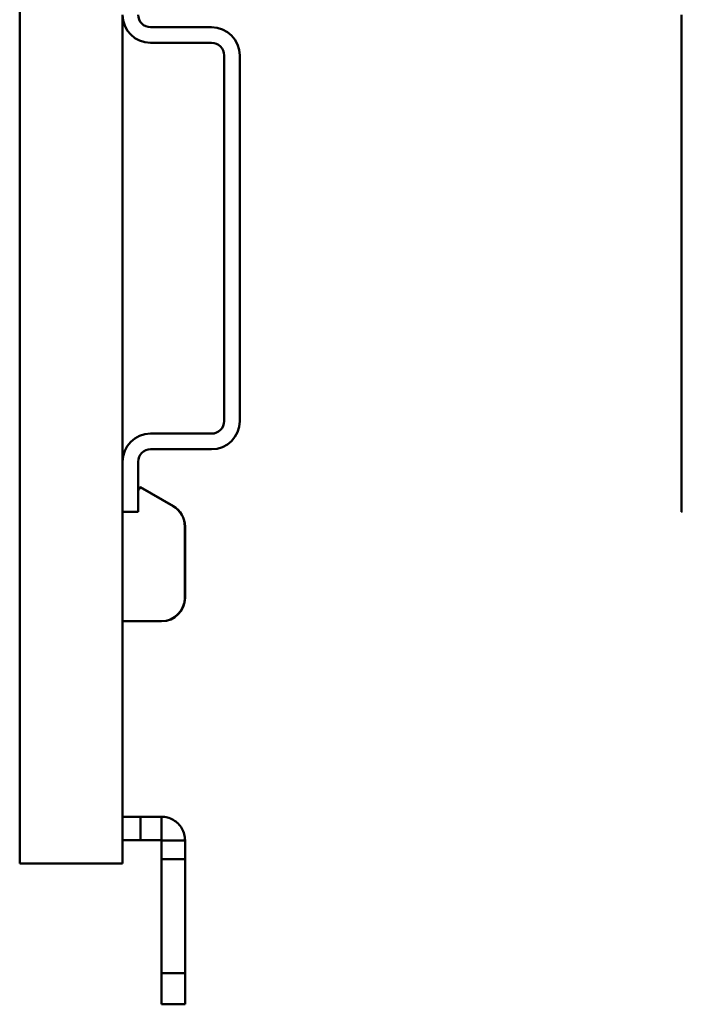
# Model space of a CAD drawing. Header units: millimetres. Extents: x 0 to 187, y 0 to 231.
# Tile 2 of 16: x 100 to 142, y 0 to 63. Entities that reach past the tile are written whole.
import ezdxf

# ---------------------------------------------------------------- set-up
doc = ezdxf.new("R2010")
doc.units = ezdxf.units.MM
doc.layers.add('Arêtes visibles(ISO)', color=7, linetype='Continuous', lineweight=50)

msp = doc.modelspace()

# ---------------------------------------------------------------- linework, layer by layer
at = {"layer": 'Arêtes visibles(ISO)'}
for p, q in [((99.998, 9.009), (99.998, 89.009)), ((106.568, 34.709), (106.568, 63.309)), ((142.309, 61.509), (142.309, 63.309)), ((108.368, 62.509), (112.268, 62.509)), ((112.268, 61.509), (108.368, 61.509)), ((142.309, 61.509), (142.359, 61.509)), ((142.309, 61.509), (142.309, 60.709)), ((113.068, 37.309), (113.068, 60.709)), ((114.068, 60.709), (114.068, 37.309)), ((142.309, 60.709), (142.309, 37.309)), ((142.309, 37.309), (142.309, 36.509)), ((108.368, 36.509), (112.268, 36.509)), ((142.359, 36.509), (142.309, 36.509)), ((142.309, 34.709), (142.309, 36.509)), ((112.268, 35.509), (108.368, 35.509)), ((106.568, 31.509), (106.568, 34.709)), ((107.568, 34.709), (107.568, 31.509)), ((142.309, 34.709), (142.309, 31.509)), ((107.7, 33.083), (109.804, 31.868)), ((107.72, 33.083), (109.824, 31.868)), ((107.568, 31.509), (106.568, 31.509)), ((106.568, 9.009), (106.568, 31.509)), ((142.359, 31.509), (142.309, 31.509)), ((110.554, 30.569), (110.554, 26.009)), ((110.574, 30.569), (110.574, 26.009)), ((109.054, 24.509), (106.568, 24.509)), ((109.074, 24.509), (109.054, 24.509)), ((107.712, 12), (106.568, 12)), ((109.058, 12), (107.712, 12)), ((107.712, 12), (107.712, 10.5)), ((109.058, 11.16), (109.058, 12)), ((109.058, 10.5), (109.058, 11.16)), ((106.568, 10.5), (107.712, 10.5)), ((107.712, 10.5), (109.058, 10.5)), ((109.068, 10.49), (109.068, 9.277)), ((109.728, 10.49), (109.068, 10.49)), ((110.568, 10.49), (109.728, 10.49)), ((110.568, 9.277), (110.568, 10.49)), ((99.998, 9.009), (100.015, 9.009)), ((100.326, 9.009), (100.015, 9.009)), ((100.326, 9.009), (100.504, 9.009)), ((100.504, 9.009), (100.809, 9.009)), ((106.068, 9.009), (100.809, 9.009)), ((106.068, 9.009), (106.421, 9.009)), ((106.421, 9.009), (106.568, 9.009)), ((110.568, 9.277), (109.068, 9.277)), ((109.068, 9.277), (109.068, 2)), ((110.568, 2), (110.568, 9.277)), ((110.568, 2), (109.068, 2)), ((109.068, 2), (109.068, 0)), ((110.568, 0), (110.568, 2)), ((110.568, 0), (109.068, 0))]:
    msp.add_line(p, q, dxfattribs=at)
at = {"layer": 'Arêtes visibles(ISO)', "flags": 128}
for points in [[(109.058, 12), (109.156, 11.996), (109.255, 11.987), (109.352, 11.971), (109.448, 11.948), (109.542, 11.92), (109.635, 11.885), (109.725, 11.844), (109.812, 11.797), (109.896, 11.745), (109.976, 11.688), (110.053, 11.625), (110.125, 11.558), (110.192, 11.486), (110.255, 11.409), (110.313, 11.329), (110.365, 11.245), (110.412, 11.158), (110.452, 11.068), (110.487, 10.975), (110.516, 10.88), (110.538, 10.784), (110.555, 10.687), (110.564, 10.589), (110.568, 10.49)], [(109.068, 10.49), (109.067, 10.49), (109.067, 10.491), (109.067, 10.492), (109.067, 10.492), (109.067, 10.493), (109.067, 10.493), (109.066, 10.494), (109.066, 10.495), (109.066, 10.495), (109.065, 10.496), (109.065, 10.496), (109.065, 10.497), (109.064, 10.497), (109.064, 10.498), (109.063, 10.498), (109.063, 10.498), (109.062, 10.499), (109.061, 10.499), (109.061, 10.499), (109.06, 10.499), (109.059, 10.499), (109.059, 10.499), (109.058, 10.5), (109.058, 10.5)]]:
    msp.add_lwpolyline(points, dxfattribs=at)
at = {"layer": 'Arêtes visibles(ISO)'}
for centre, radius, start, end in [((108.368, 63.309), 1.8, 180, 270), ((108.368, 63.309), 0.8, 180, 270), ((112.268, 60.709), 1.8, 0, 90), ((112.268, 60.709), 0.8, 0, 90), ((112.268, 37.309), 0.8, 270, 0), ((112.268, 37.309), 1.8, 270, 0), ((108.368, 34.709), 1.8, 90, 180), ((108.368, 34.709), 0.8, 90, 180), ((113.326, 29.827), 6.5, 149.9431, 152.35672), ((113.346, 29.827), 6.5, 149.9431, 150.03124), ((109.054, 30.569), 1.5, 0, 60), ((109.074, 30.569), 1.5, 0, 60), ((109.054, 26.009), 1.5, 270, 0), ((109.074, 26.009), 1.5, 270, 0)]:
    msp.add_arc(centre, radius, start, end, dxfattribs=at)

doc.saveas('drawing.dxf')
